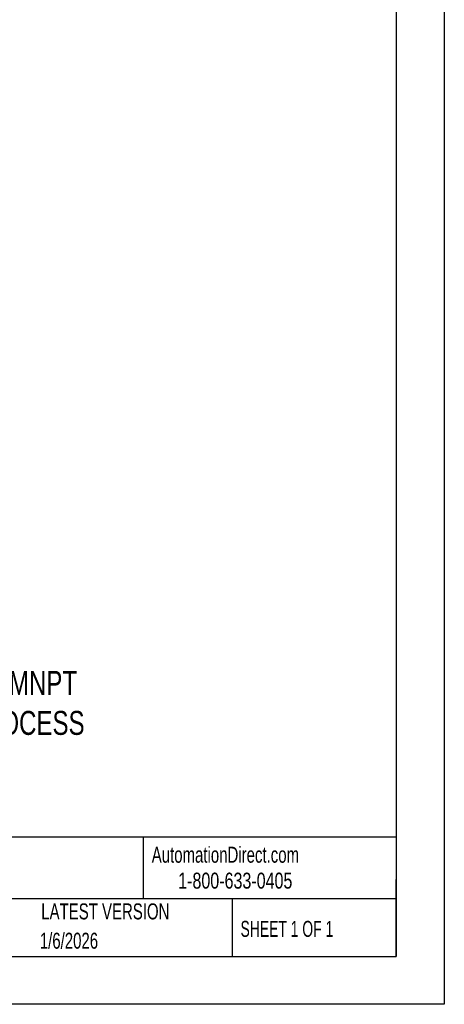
# Model space of a CAD drawing. Header units: millimetres. Extents: x 0 to 419, y 0 to 324.
# Tile 18 of 24: x 335 to 419, y 0 to 196. Entities that reach past the tile are written whole.
import ezdxf

# ---------------------------------------------------------------- set-up
doc = ezdxf.new("R2010")
doc.units = ezdxf.units.MM
doc.header["$LTSCALE"] = 1.5
doc.linetypes.add('CENTERX2', pattern=[20.32, 12.7, -2.54, 2.54, -2.54])
doc.layers.add('TEXT', color=140, linetype='Continuous', lineweight=25)
doc.styles.add('SLDTEXTSTYLE0', font='TXT', dxfattribs={"width": 0.7})
doc.styles.add('SLDTEXTSTYLE1', font='TXT', dxfattribs={"width": 0.65})
doc.styles.add('SLDTEXTSTYLE2', font='TXT', dxfattribs={"width": 0.75})

msp = doc.modelspace()

# ---------------------------------------------------------------- linework, layer by layer
at = {"color": 7, "linetype": 'Continuous'}
for p, q in [((419.1, 323.85), (419.1, 0)), ((419.1, 0), (0, 0))]:
    msp.add_line(p, q, dxfattribs=at)
at = {"layer": 'TEXT'}
for p, q in [((409.57, 314.32), (409.57, 9.52)), ((409.57, 33.19), (9.52, 33.19)), ((359.36, 33.19), (359.36, 20.95)), ((409.57, 9.52), (409.57, 24.77)), ((409.57, 20.95), (9.52, 20.95)), ((377.02, 20.95), (377.02, 9.52)), ((9.52, 9.52), (409.57, 9.52))]:
    msp.add_line(p, q, dxfattribs=at)

# ---------------------------------------------------------------- texts
at = {"layer": 'TEXT', "linetype": 'CENTERX2', "lineweight": 18}
for s, insert, char_height, attachment_point, style in [('1/4" MNPT^J PROCESS', (323.03, 66.23), 4.7625, 1, 'SLDTEXTSTYLE2'), ('AutomationDirect.com', (361.04, 31.31), 3.175, 1, 'SLDTEXTSTYLE0'), ('1-800-633-0405', (366.29, 26.16), 3.175, 1, 'SLDTEXTSTYLE2'), ('LATEST VERSION', (351.83, 20.05), 3.175, 2, 'SLDTEXTSTYLE0'), ('SHEET 1 OF 1', (378.66, 16.58), 3.175, 1, 'SLDTEXTSTYLE1'), ('1/6/2026', (344.61, 14.23), 3.175, 2, 'SLDTEXTSTYLE0')]:
    msp.add_mtext(s, dxfattribs=dict(at, insert=insert, char_height=char_height, attachment_point=attachment_point, style=style))

doc.saveas('drawing.dxf')
